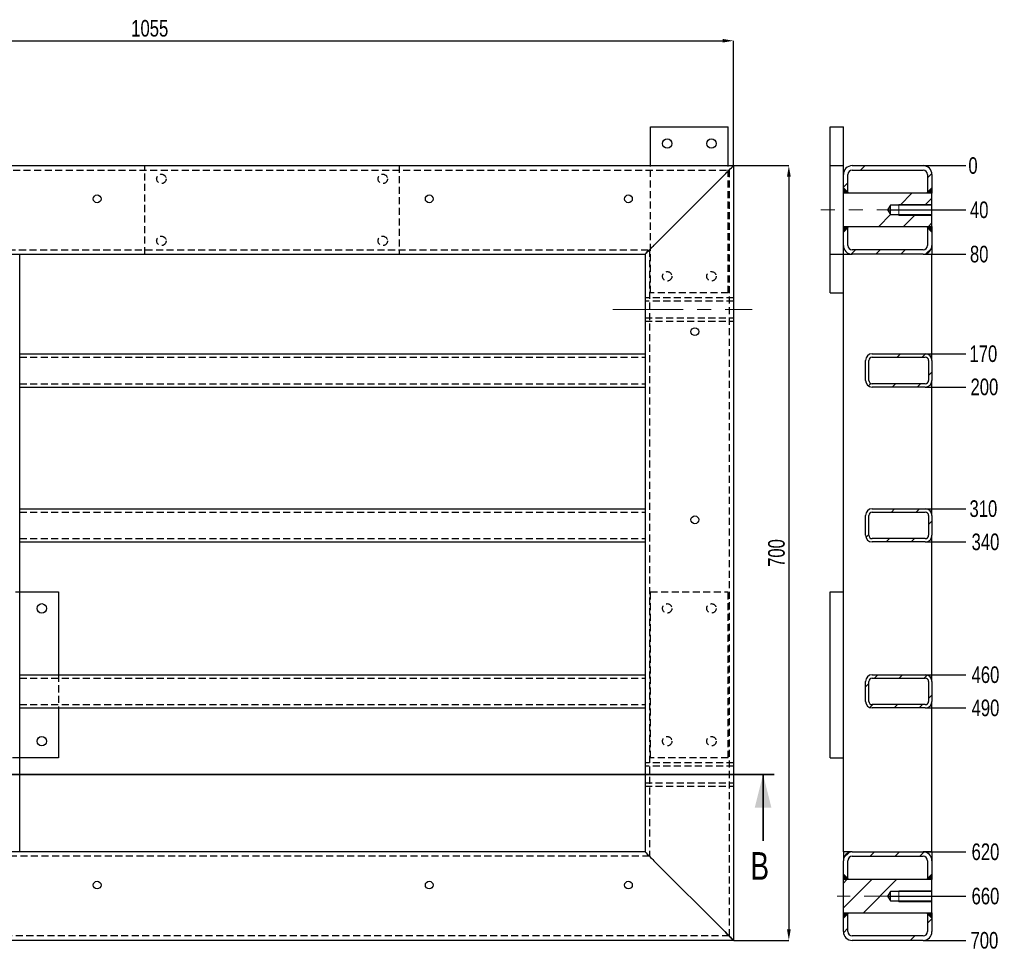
# Model space of a CAD drawing. Header units: millimetres. Extents: x 5 to 589, y 5 to 415.
# Tile 4 of 8: x 149 to 327, y 146 to 314. Entities that reach past the tile are written whole.
import ezdxf

# ---------------------------------------------------------------- set-up
doc = ezdxf.new("R2010")
doc.units = ezdxf.units.MM
doc.header["$PDSIZE"] = -1
doc.linetypes.add('CENTERX2', pattern=[20.32, 12.7, -2.54, 2.54, -2.54])
doc.linetypes.add('HIDDEN', pattern=[1.905, 1.27, -0.635])
for name, color, linetype in [('COTES', 1, 'Continuous'), ('TRAIT-FINS', 9, 'Continuous'), ('TRAIT-MIXTES', 3, 'CENTERX2'), ('TRAIT-TIRET', 2, 'HIDDEN')]:
    doc.layers.add(name, color=color, linetype=linetype)
doc.layers.add('TRAIT-FORT', color=4, linetype='Continuous', lineweight=25)
doc.styles.add('SLDTEXTSTYLE0', font='TXT', dxfattribs={"width": 0.75})
doc.dimstyles.new('SLDDIMSTYLE0', dxfattribs={"dimtxt": 3, "dimasz": 2, "dimexe": 0, "dimexo": 0.0625, "dimgap": 0.75, "dimtad": 1, "dimdec": 0, "dimlfac": 5, "dimrnd": 1e-09, "dimzin": 12, "dimdsep": 46, "dimtxsty": 'SLDTEXTSTYLE0', "dimsah": 1, "dimcen": 0.09, "dimadec": 0, "dimazin": 3, "dimtfac": 1, "dimtdec": 0, "dimtofl": 0, "dimtmove": 0, "dimatfit": 3, "dimfxl": 1, "dimfrac": 2, "dimtolj": 1, "dimtzin": 12, "dimarcsym": 0})
doc.dimstyles.new('SLDDIMSTYLE2', dxfattribs={"dimtxt": 3, "dimasz": 0.333333, "dimexe": 0, "dimexo": 0.0625, "dimgap": 0.75, "dimtad": 0, "dimtih": 1, "dimtoh": 1, "dimdec": 0, "dimlfac": 5, "dimrnd": 1e-09, "dimdsep": 46, "dimtxsty": 'SLDTEXTSTYLE0', "dimblk1": 'ORIGIN', "dimblk2": 'ORIGIN', "dimsah": 1, "dimcen": 0.09, "dimadec": 0, "dimazin": 2, "dimtfac": 1, "dimtdec": 0, "dimtofl": 0, "dimtmove": 0, "dimatfit": 3, "dimldrblk": 'ORIGIN', "dimfxl": 1, "dimfrac": 2, "dimtolj": 1, "dimtzin": 12, "dimarcsym": 0})
doc.dimstyles.new('SLDDIMSTYLE3', dxfattribs={"dimtxt": 3, "dimasz": 2, "dimexe": 0, "dimexo": 0.0625, "dimgap": 0.75, "dimtad": 0, "dimtih": 1, "dimtoh": 1, "dimdec": 0, "dimlfac": 5, "dimrnd": 1e-09, "dimzin": 12, "dimdsep": 46, "dimtxsty": 'SLDTEXTSTYLE0', "dimsah": 1, "dimcen": 0.09, "dimadec": 0, "dimazin": 3, "dimtfac": 1, "dimtdec": 0, "dimtofl": 0, "dimtmove": 0, "dimatfit": 3, "dimfxl": 1, "dimfrac": 2, "dimtolj": 1, "dimtzin": 12, "dimarcsym": 0})
pattern_1 = [(45, (0, 0), (-13.4704, 13.4704), []), (45, (4.49, 2e-323), (-13.4704, 13.4704), []), (45, (8.98, 4e-323), (-13.4704, 13.4704), []), (45, (13.47, 6e-323), (-13.4704, 13.4704), [])]

# ---------------------------------------------------------------- blocks, each defined once
blk = doc.blocks.new('_D_1')
at = {"layer": 'COTES', "color": 0, "lineweight": -2, "transparency": 16777216}
for p, q in [((66.67, 288.01), (66.67, 310.52)), ((68.67, 310.52), (275.67, 310.52)), ((277.67, 288.01), (277.67, 310.52))]:
    blk.add_line(p, q, dxfattribs=at)
at = {"layer": 'COTES', "color": 0, "transparency": 16777216}
for points in [[(68.67, 310.85), (68.67, 310.19), (66.67, 310.52)], [(275.67, 310.85), (275.67, 310.19), (277.67, 310.52)]]:
    blk.add_solid(points, dxfattribs=at)
at = {"layer": 'Defpoints', "color": 0, "transparency": 16777216}
for p in [(277.67, 310.52), (66.67, 287.95), (277.67, 287.95)]:
    blk.add_point(p, dxfattribs=at)
at = {"layer": 'COTES', "color": 0, "transparency": 16777216, "insert": (172.17, 314.27), "char_height": 3, "attachment_point": 2, "style": 'SLDTEXTSTYLE0'}
blk.add_mtext('\\A1;1055', dxfattribs=at)
blk = doc.blocks.new('_D_5')
at = {"layer": 'COTES', "color": 0, "lineweight": -2, "transparency": 16777216}
for p, q in [((277.73, 287.95), (287.65, 287.95)), ((287.65, 285.95), (287.65, 149.95)), ((277.73, 147.95), (287.65, 147.95))]:
    blk.add_line(p, q, dxfattribs=at)
at = {"layer": 'COTES', "color": 0, "transparency": 16777216}
for points in [[(287.32, 285.95), (287.99, 285.95), (287.65, 287.95)], [(287.32, 149.95), (287.99, 149.95), (287.65, 147.95)]]:
    blk.add_solid(points, dxfattribs=at)
at = {"layer": 'Defpoints', "color": 0, "transparency": 16777216}
for p in [(277.67, 287.95), (277.67, 147.95), (287.65, 147.95)]:
    blk.add_point(p, dxfattribs=at)
at = {"layer": 'COTES', "color": 0, "transparency": 16777216, "insert": (283.9, 217.95), "char_height": 3, "attachment_point": 2, "rotation": 90, "style": 'SLDTEXTSTYLE0'}
blk.add_mtext('\\A1;700', dxfattribs=at)
blk = doc.blocks.new('_D_42')
at = {"layer": 'COTES', "color": 0, "lineweight": -2, "transparency": 16777216}
blk.add_line((311.97, 287.95), (319.61, 287.95), dxfattribs=at)
at = {"layer": 'Defpoints', "color": 0, "transparency": 16777216}
for p in [(311.91, 287.95), (311.91, 287.95), (319.61, 287.95)]:
    blk.add_point(p, dxfattribs=at)
at = {"layer": 'COTES', "color": 0, "transparency": 16777216, "insert": (320.93, 287.95), "char_height": 3, "attachment_point": 5, "style": 'SLDTEXTSTYLE0'}
blk.add_mtext('\\A1;0', dxfattribs=at)
blk = doc.blocks.new('_Origin')
at = {"color": 0, "linetype": 'ByBlock', "lineweight": -2}
blk.add_line((0, 0), (-1, 0), dxfattribs=at)
blk.add_circle((0, 0), 0.5, dxfattribs=at)
blk = doc.blocks.new('_D_43')
at = {"layer": 'COTES', "color": 0, "lineweight": -2, "transparency": 16777216}
blk.add_line((305.56, 279.95), (319.61, 279.95), dxfattribs=at)
at = {"layer": 'Defpoints', "color": 0, "transparency": 16777216}
for p in [(311.91, 287.95), (305.5, 279.95), (319.61, 279.95)]:
    blk.add_point(p, dxfattribs=at)
at = {"layer": 'COTES', "color": 0, "transparency": 16777216, "insert": (322.05, 279.95), "char_height": 3, "attachment_point": 5, "style": 'SLDTEXTSTYLE0'}
blk.add_mtext('\\A1;40', dxfattribs=at)
blk = doc.blocks.new('_D_44')
at = {"layer": 'COTES', "color": 0, "lineweight": -2, "transparency": 16777216}
blk.add_line((311.97, 271.95), (319.61, 271.95), dxfattribs=at)
at = {"layer": 'Defpoints', "color": 0, "transparency": 16777216}
for p in [(311.91, 287.95), (311.91, 271.95), (319.61, 271.95)]:
    blk.add_point(p, dxfattribs=at)
at = {"layer": 'COTES', "color": 0, "transparency": 16777216, "insert": (322.05, 271.95), "char_height": 3, "attachment_point": 5, "style": 'SLDTEXTSTYLE0'}
blk.add_mtext('\\A1;80', dxfattribs=at)
blk = doc.blocks.new('_D_45')
at = {"layer": 'COTES', "color": 0, "lineweight": -2, "transparency": 16777216}
blk.add_line((312.37, 253.95), (319.61, 253.95), dxfattribs=at)
at = {"layer": 'Defpoints', "color": 0, "transparency": 16777216}
for p in [(311.91, 287.95), (312.31, 253.95), (319.61, 253.95)]:
    blk.add_point(p, dxfattribs=at)
at = {"layer": 'COTES', "color": 0, "transparency": 16777216, "insert": (322.8, 253.95), "char_height": 3, "attachment_point": 5, "style": 'SLDTEXTSTYLE0'}
blk.add_mtext('\\A1;170', dxfattribs=at)
blk = doc.blocks.new('_D_46')
at = {"layer": 'COTES', "color": 0, "lineweight": -2, "transparency": 16777216}
blk.add_line((312.37, 247.95), (319.61, 247.95), dxfattribs=at)
at = {"layer": 'Defpoints', "color": 0, "transparency": 16777216}
for p in [(311.91, 287.95), (312.31, 247.95), (319.61, 247.95)]:
    blk.add_point(p, dxfattribs=at)
at = {"layer": 'COTES', "color": 0, "transparency": 16777216, "insert": (322.99, 247.95), "char_height": 3, "attachment_point": 5, "style": 'SLDTEXTSTYLE0'}
blk.add_mtext('\\A1;200', dxfattribs=at)
blk = doc.blocks.new('_D_47')
at = {"layer": 'COTES', "color": 0, "lineweight": -2, "transparency": 16777216}
blk.add_line((312.37, 225.95), (319.61, 225.95), dxfattribs=at)
at = {"layer": 'Defpoints', "color": 0, "transparency": 16777216}
for p in [(311.91, 287.95), (312.31, 225.95), (319.61, 225.95)]:
    blk.add_point(p, dxfattribs=at)
at = {"layer": 'COTES', "color": 0, "transparency": 16777216, "insert": (322.8, 225.95), "char_height": 3, "attachment_point": 5, "style": 'SLDTEXTSTYLE0'}
blk.add_mtext('\\A1;310', dxfattribs=at)
blk = doc.blocks.new('_D_48')
at = {"layer": 'COTES', "color": 0, "lineweight": -2, "transparency": 16777216}
blk.add_line((312.37, 219.95), (319.61, 219.95), dxfattribs=at)
at = {"layer": 'Defpoints', "color": 0, "transparency": 16777216}
for p in [(311.91, 287.95), (312.31, 219.95), (319.61, 219.95)]:
    blk.add_point(p, dxfattribs=at)
at = {"layer": 'COTES', "color": 0, "transparency": 16777216, "insert": (323.18, 219.95), "char_height": 3, "attachment_point": 5, "style": 'SLDTEXTSTYLE0'}
blk.add_mtext('\\A1;340', dxfattribs=at)
blk = doc.blocks.new('_D_49')
at = {"layer": 'COTES', "color": 0, "lineweight": -2, "transparency": 16777216}
blk.add_line((312.37, 195.95), (319.61, 195.95), dxfattribs=at)
at = {"layer": 'Defpoints', "color": 0, "transparency": 16777216}
for p in [(311.91, 287.95), (312.31, 195.95), (319.61, 195.95)]:
    blk.add_point(p, dxfattribs=at)
at = {"layer": 'COTES', "color": 0, "transparency": 16777216, "insert": (323.18, 195.95), "char_height": 3, "attachment_point": 5, "style": 'SLDTEXTSTYLE0'}
blk.add_mtext('\\A1;460', dxfattribs=at)
blk = doc.blocks.new('_D_50')
at = {"layer": 'COTES', "color": 0, "lineweight": -2, "transparency": 16777216}
blk.add_line((312.37, 189.95), (319.61, 189.95), dxfattribs=at)
at = {"layer": 'Defpoints', "color": 0, "transparency": 16777216}
for p in [(311.91, 287.95), (312.31, 189.95), (319.61, 189.95)]:
    blk.add_point(p, dxfattribs=at)
at = {"layer": 'COTES', "color": 0, "transparency": 16777216, "insert": (323.18, 189.95), "char_height": 3, "attachment_point": 5, "style": 'SLDTEXTSTYLE0'}
blk.add_mtext('\\A1;490', dxfattribs=at)
blk = doc.blocks.new('_D_51')
at = {"layer": 'COTES', "color": 0, "lineweight": -2, "transparency": 16777216}
blk.add_line((311.97, 163.95), (319.61, 163.95), dxfattribs=at)
at = {"layer": 'Defpoints', "color": 0, "transparency": 16777216}
for p in [(311.91, 287.95), (311.91, 163.95), (319.61, 163.95)]:
    blk.add_point(p, dxfattribs=at)
at = {"layer": 'COTES', "color": 0, "transparency": 16777216, "insert": (323.18, 163.95), "char_height": 3, "attachment_point": 5, "style": 'SLDTEXTSTYLE0'}
blk.add_mtext('\\A1;620', dxfattribs=at)
blk = doc.blocks.new('_D_52')
at = {"layer": 'COTES', "color": 0, "lineweight": -2, "transparency": 16777216}
blk.add_line((305.56, 155.95), (319.61, 155.95), dxfattribs=at)
at = {"layer": 'Defpoints', "color": 0, "transparency": 16777216}
for p in [(311.91, 287.95), (305.5, 155.95), (319.61, 155.95)]:
    blk.add_point(p, dxfattribs=at)
at = {"layer": 'COTES', "color": 0, "transparency": 16777216, "insert": (323.18, 155.95), "char_height": 3, "attachment_point": 5, "style": 'SLDTEXTSTYLE0'}
blk.add_mtext('\\A1;660', dxfattribs=at)
blk = doc.blocks.new('_D_53')
at = {"layer": 'COTES', "color": 0, "lineweight": -2, "transparency": 16777216}
blk.add_line((311.97, 147.95), (319.61, 147.95), dxfattribs=at)
at = {"layer": 'Defpoints', "color": 0, "transparency": 16777216}
for p in [(311.91, 287.95), (311.91, 147.95), (319.61, 147.95)]:
    blk.add_point(p, dxfattribs=at)
at = {"layer": 'COTES', "color": 0, "transparency": 16777216, "insert": (322.99, 147.95), "char_height": 3, "attachment_point": 5, "style": 'SLDTEXTSTYLE0'}
blk.add_mtext('\\A1;700', dxfattribs=at)

msp = doc.modelspace()

# ---------------------------------------------------------------- hatches: boundary and pattern name
at = {"layer": 'TRAIT-FINS'}
h = msp.add_hatch(dxfattribs=at)
h.set_pattern_fill('DIN 201 ACIER ET FONTE', color=256, style=0, pattern_type=2)
h.set_pattern_definition(pattern_1)
edge = h.paths.add_edge_path(flags=0)
edge.add_line((299.11, 287.15), (311.91, 287.15))
edge.add_arc((311.91, 286.35), 0.8, 0, 90, ccw=False)
edge.add_line((312.71, 286.35), (312.71, 282.95))
edge.add_line((312.71, 282.95), (313.51, 282.95))
edge.add_line((313.51, 282.95), (313.51, 286.35))
edge.add_arc((311.91, 286.35), 1.6, 0, 90)
edge.add_line((311.91, 287.95), (299.11, 287.95))
edge.add_arc((299.11, 286.35), 1.6, 90, 180)
edge.add_line((297.51, 286.35), (297.51, 282.95))
edge.add_line((297.51, 282.95), (298.31, 282.95))
edge.add_line((298.31, 282.95), (298.31, 286.35))
edge.add_arc((299.11, 286.35), 0.8, 90, 180, ccw=False)
h = msp.add_hatch(dxfattribs=at)
h.set_pattern_fill('DIN 201 ACIER ET FONTE', color=256, style=0, pattern_type=2)
h.set_pattern_definition(pattern_1)
h.paths.add_polyline_path([(313.51, 280.8), (313.51, 282.95), (297.51, 282.95), (297.51, 276.95), (313.51, 276.95), (313.51, 279.1), (306.01, 279.1), (305.5, 279.95), (306.01, 280.8)], flags=0)
h = msp.add_hatch(dxfattribs=at)
h.set_pattern_fill('DIN 201 ACIER ET FONTE', color=256, style=0, pattern_type=2)
h.set_pattern_definition(pattern_1)
edge = h.paths.add_edge_path(flags=0)
edge.add_arc((299.11, 273.55), 1.6, 180, 270)
edge.add_line((299.11, 271.95), (311.91, 271.95))
edge.add_arc((311.91, 273.55), 1.6, 270, 360)
edge.add_line((313.51, 273.55), (313.51, 276.95))
edge.add_line((313.51, 276.95), (312.71, 276.95))
edge.add_line((312.71, 276.95), (312.71, 273.55))
edge.add_arc((311.91, 273.55), 0.8, 270, 360, ccw=False)
edge.add_line((311.91, 272.75), (299.11, 272.75))
edge.add_arc((299.11, 273.55), 0.8, 180, 270, ccw=False)
edge.add_line((298.31, 273.55), (298.31, 276.95))
edge.add_line((298.31, 276.95), (297.51, 276.95))
edge.add_line((297.51, 276.95), (297.51, 273.55))
h = msp.add_hatch(dxfattribs=at)
h.set_pattern_fill('DIN 201 ACIER ET FONTE', color=256, style=0, pattern_type=2)
h.set_pattern_definition(pattern_1)
edge = h.paths.add_edge_path(flags=0)
edge.add_arc((312.31, 249.15), 1.2, 270, 360)
edge.add_line((313.51, 249.15), (313.51, 252.75))
edge.add_arc((312.31, 252.75), 1.2, 0, 90)
edge.add_line((312.31, 253.95), (302.71, 253.95))
edge.add_arc((302.71, 252.75), 1.2, 90, 180)
edge.add_line((301.51, 252.75), (301.51, 249.15))
edge.add_arc((302.71, 249.15), 1.2, 180, 270)
edge.add_line((302.71, 247.95), (312.31, 247.95))
edge = h.paths.add_edge_path(flags=0)
edge.add_line((312.91, 252.75), (312.91, 249.15))
edge.add_arc((312.31, 249.15), 0.6, 270, 360, ccw=False)
edge.add_line((312.31, 248.55), (302.71, 248.55))
edge.add_arc((302.71, 249.15), 0.6, 180, 270, ccw=False)
edge.add_line((302.11, 249.15), (302.11, 252.75))
edge.add_arc((302.71, 252.75), 0.6, 90, 180, ccw=False)
edge.add_line((302.71, 253.35), (312.31, 253.35))
edge.add_arc((312.31, 252.75), 0.6, 0, 90, ccw=False)
h = msp.add_hatch(dxfattribs=at)
h.set_pattern_fill('DIN 201 ACIER ET FONTE', color=256, style=0, pattern_type=2)
h.set_pattern_definition(pattern_1)
edge = h.paths.add_edge_path(flags=0)
edge.add_arc((312.31, 221.15), 1.2, 270, 360)
edge.add_line((313.51, 221.15), (313.51, 224.75))
edge.add_arc((312.31, 224.75), 1.2, 0, 90)
edge.add_line((312.31, 225.95), (302.71, 225.95))
edge.add_arc((302.71, 224.75), 1.2, 90, 180)
edge.add_line((301.51, 224.75), (301.51, 221.15))
edge.add_arc((302.71, 221.15), 1.2, 180, 270)
edge.add_line((302.71, 219.95), (312.31, 219.95))
edge = h.paths.add_edge_path(flags=0)
edge.add_line((312.91, 224.75), (312.91, 221.15))
edge.add_arc((312.31, 221.15), 0.6, 270, 360, ccw=False)
edge.add_line((312.31, 220.55), (302.71, 220.55))
edge.add_arc((302.71, 221.15), 0.6, 180, 270, ccw=False)
edge.add_line((302.11, 221.15), (302.11, 224.75))
edge.add_arc((302.71, 224.75), 0.6, 90, 180, ccw=False)
edge.add_line((302.71, 225.35), (312.31, 225.35))
edge.add_arc((312.31, 224.75), 0.6, 0, 90, ccw=False)
h = msp.add_hatch(dxfattribs=at)
h.set_pattern_fill('DIN 201 ACIER ET FONTE', color=256, style=0, pattern_type=2)
h.set_pattern_definition(pattern_1)
edge = h.paths.add_edge_path(flags=0)
edge.add_arc((312.31, 191.15), 1.2, 270, 360)
edge.add_line((313.51, 191.15), (313.51, 194.75))
edge.add_arc((312.31, 194.75), 1.2, 0, 90)
edge.add_line((312.31, 195.95), (302.71, 195.95))
edge.add_arc((302.71, 194.75), 1.2, 90, 180)
edge.add_line((301.51, 194.75), (301.51, 191.15))
edge.add_arc((302.71, 191.15), 1.2, 180, 270)
edge.add_line((302.71, 189.95), (312.31, 189.95))
edge = h.paths.add_edge_path(flags=0)
edge.add_line((312.91, 194.75), (312.91, 191.15))
edge.add_arc((312.31, 191.15), 0.6, 270, 360, ccw=False)
edge.add_line((312.31, 190.55), (302.71, 190.55))
edge.add_arc((302.71, 191.15), 0.6, 180, 270, ccw=False)
edge.add_line((302.11, 191.15), (302.11, 194.75))
edge.add_arc((302.71, 194.75), 0.6, 90, 180, ccw=False)
edge.add_line((302.71, 195.35), (312.31, 195.35))
edge.add_arc((312.31, 194.75), 0.6, 0, 90, ccw=False)
h = msp.add_hatch(dxfattribs=at)
h.set_pattern_fill('DIN 201 ACIER ET FONTE', color=256, style=0, pattern_type=2)
h.set_pattern_definition(pattern_1)
edge = h.paths.add_edge_path(flags=0)
edge.add_arc((299.11, 162.35), 1.6, 90, 180)
edge.add_line((297.51, 162.35), (297.51, 158.95))
edge.add_line((297.51, 158.95), (298.31, 158.95))
edge.add_line((298.31, 158.95), (298.31, 162.35))
edge.add_arc((299.11, 162.35), 0.8, 90, 180, ccw=False)
edge.add_line((299.11, 163.15), (311.91, 163.15))
edge.add_arc((311.91, 162.35), 0.8, 0, 90, ccw=False)
edge.add_line((312.71, 162.35), (312.71, 158.95))
edge.add_line((312.71, 158.95), (313.51, 158.95))
edge.add_line((313.51, 158.95), (313.51, 162.35))
edge.add_arc((311.91, 162.35), 1.6, 0, 90)
edge.add_line((311.91, 163.95), (299.11, 163.95))
h = msp.add_hatch(dxfattribs=at)
h.set_pattern_fill('DIN 201 ACIER ET FONTE', color=256, style=0, pattern_type=2)
h.set_pattern_definition(pattern_1)
h.paths.add_polyline_path([(313.51, 156.8), (313.51, 158.95), (297.51, 158.95), (297.51, 152.95), (313.51, 152.95), (313.51, 155.1), (306.01, 155.1), (305.5, 155.95), (306.01, 156.8)], flags=0)
h = msp.add_hatch(dxfattribs=at)
h.set_pattern_fill('DIN 201 ACIER ET FONTE', color=256, style=0, pattern_type=2)
h.set_pattern_definition(pattern_1)
edge = h.paths.add_edge_path(flags=0)
edge.add_line((312.71, 152.95), (312.71, 149.55))
edge.add_arc((311.91, 149.55), 0.8, 270, 360, ccw=False)
edge.add_line((311.91, 148.75), (299.11, 148.75))
edge.add_arc((299.11, 149.55), 0.8, 180, 270, ccw=False)
edge.add_line((298.31, 149.55), (298.31, 152.95))
edge.add_line((298.31, 152.95), (297.51, 152.95))
edge.add_line((297.51, 152.95), (297.51, 149.55))
edge.add_arc((299.11, 149.55), 1.6, 180, 270)
edge.add_line((299.11, 147.95), (311.91, 147.95))
edge.add_arc((311.91, 149.55), 1.6, 270, 360)
edge.add_line((313.51, 149.55), (313.51, 152.95))
edge.add_line((313.51, 152.95), (312.71, 152.95))

# ---------------------------------------------------------------- linework, layer by layer
at = {"lineweight": 35}
for p, q in [((285, 177.95), (54.16, 177.95)), ((283, 165.95), (283, 177.95))]:
    msp.add_line(p, q, dxfattribs=at)
msp.add_solid([(283, 177.95), (281.5, 171.95), (284.5, 171.95)], dxfattribs=at)
at = {"layer": 'TRAIT-FINS', "lineweight": 18}
for p, q in [((298.51, 282.95), (297.51, 283.95)), ((312.51, 282.95), (313.51, 283.95)), ((313.51, 280.95), (307.51, 280.95)), ((307.51, 280.95), (307.51, 278.95)), ((313.51, 280.95), (307.51, 280.95)), ((307.51, 280.95), (307.51, 278.95)), ((313.51, 280.95), (313.51, 278.95)), ((313.51, 278.95), (307.51, 278.95)), ((313.51, 278.95), (307.51, 278.95)), ((297.51, 275.95), (298.51, 276.95)), ((312.51, 276.95), (313.51, 275.95)), ((298.51, 158.95), (297.51, 159.95)), ((312.51, 158.95), (313.51, 159.95)), ((313.51, 156.93), (307.51, 156.93)), ((307.51, 156.93), (307.51, 154.93)), ((313.51, 156.93), (313.51, 154.93)), ((313.51, 154.93), (307.51, 154.93)), ((298.51, 152.95), (297.51, 151.95)), ((312.51, 152.95), (313.51, 151.95))]:
    msp.add_line(p, q, dxfattribs=at)
for points in [[(298.51, 282.95), (297.51, 282.95), (297.51, 283.95)], [(312.51, 282.95), (313.51, 282.95), (313.51, 283.95)], [(297.51, 275.95), (297.51, 276.95), (298.51, 276.95)], [(312.51, 276.95), (313.51, 276.95), (313.51, 275.95)], [(298.51, 158.95), (297.51, 158.95), (297.51, 159.95)], [(312.51, 158.95), (313.51, 158.95), (313.51, 159.95)], [(298.51, 152.95), (297.51, 152.95), (297.51, 151.95)], [(312.51, 152.95), (313.51, 152.95), (313.51, 151.95)]]:
    msp.add_solid(points, dxfattribs=at)
at = {"layer": 'TRAIT-FORT', "lineweight": 25}
for p, q in [((262.67, 287.95), (262.67, 294.95)), ((262.67, 294.95), (276.67, 294.95)), ((276.67, 287.95), (276.67, 294.95)), ((295.11, 287.95), (295.11, 294.95)), ((295.11, 294.95), (297.51, 294.95)), ((297.51, 287.95), (297.51, 294.95)), ((66.67, 287.95), (277.67, 287.95)), ((277.67, 287.95), (277.67, 147.95)), ((295.11, 271.95), (295.11, 287.95)), ((295.11, 287.95), (297.51, 287.95)), ((297.51, 286.35), (297.51, 287.95)), ((299.11, 287.95), (311.91, 287.95)), ((299.11, 287.15), (311.91, 287.15)), ((276.07, 286.35), (263.27, 273.55)), ((297.51, 282.95), (297.51, 286.35)), ((298.31, 282.95), (298.31, 286.35)), ((312.71, 286.35), (312.71, 282.95)), ((313.51, 286.35), (313.51, 282.95)), ((298.31, 282.95), (297.51, 282.95)), ((313.51, 282.95), (297.51, 282.95)), ((297.51, 276.95), (297.51, 282.95)), ((313.51, 282.95), (312.71, 282.95)), ((313.51, 280.8), (313.51, 282.95)), ((306.01, 280.8), (305.5, 279.95)), ((305.5, 279.95), (306.01, 279.1)), ((306.01, 279.1), (306.01, 280.8)), ((313.51, 280.8), (306.01, 280.8)), ((313.51, 279.1), (313.51, 280.8)), ((306.01, 279.1), (313.51, 279.1)), ((313.51, 276.95), (313.51, 279.1)), ((297.51, 276.95), (298.31, 276.95)), ((297.51, 273.55), (297.51, 276.95)), ((297.51, 276.95), (313.51, 276.95)), ((298.31, 273.55), (298.31, 276.95)), ((312.71, 276.95), (313.51, 276.95)), ((312.71, 276.95), (312.71, 273.55)), ((313.51, 276.95), (313.51, 273.55)), ((297.51, 271.95), (297.51, 273.55)), ((311.91, 272.75), (299.11, 272.75)), ((313.51, 273.55), (313.51, 271.95)), ((147.07, 271.95), (148.67, 271.95)), ((148.67, 253.95), (148.67, 271.95)), ((148.67, 271.95), (261.67, 271.95)), ((261.67, 271.95), (261.67, 253.95)), ((295.11, 264.95), (295.11, 271.95)), ((295.11, 271.95), (297.51, 271.95)), ((297.51, 210.95), (297.51, 271.95)), ((297.51, 271.95), (299.11, 271.95)), ((311.91, 271.95), (299.11, 271.95)), ((311.91, 271.95), (313.51, 271.95)), ((313.51, 252.75), (313.51, 271.95)), ((295.11, 264.95), (297.51, 264.95)), ((148.67, 253.95), (261.67, 253.95)), ((148.67, 252.75), (148.67, 253.95)), ((148.67, 249.15), (148.67, 252.75)), ((261.67, 253.95), (261.67, 252.75)), ((261.67, 252.75), (261.67, 249.15)), ((301.51, 249.15), (301.51, 252.75)), ((302.11, 249.15), (302.11, 252.75)), ((302.71, 253.95), (312.31, 253.95)), ((302.71, 253.35), (312.31, 253.35)), ((312.91, 252.75), (312.91, 249.15)), ((313.51, 252.75), (313.51, 249.15)), ((148.67, 247.95), (148.67, 249.15)), ((261.67, 249.15), (261.67, 247.95)), ((313.51, 224.75), (313.51, 249.15)), ((148.67, 225.95), (148.67, 247.95)), ((148.67, 247.95), (261.67, 247.95)), ((261.67, 247.95), (261.67, 225.95)), ((312.31, 248.55), (302.71, 248.55)), ((312.31, 247.95), (302.71, 247.95)), ((148.67, 225.95), (261.67, 225.95)), ((148.67, 224.75), (148.67, 225.95)), ((261.67, 225.95), (261.67, 224.75)), ((302.71, 225.95), (312.31, 225.95)), ((148.67, 221.15), (148.67, 224.75)), ((261.67, 224.75), (261.67, 221.15)), ((301.51, 221.15), (301.51, 224.75)), ((302.11, 221.15), (302.11, 224.75)), ((302.71, 225.35), (312.31, 225.35)), ((312.91, 224.75), (312.91, 221.15)), ((313.51, 224.75), (313.51, 221.15)), ((148.67, 219.95), (148.67, 221.15)), ((261.67, 221.15), (261.67, 219.95)), ((313.51, 194.75), (313.51, 221.15)), ((148.67, 195.95), (148.67, 219.95)), ((148.67, 219.95), (261.67, 219.95)), ((261.67, 219.95), (261.67, 195.95)), ((312.31, 220.55), (302.71, 220.55)), ((312.31, 219.95), (302.71, 219.95)), ((148.67, 210.95), (155.67, 210.95)), ((155.67, 210.95), (155.67, 195.95)), ((295.11, 180.95), (295.11, 210.95)), ((295.11, 210.95), (297.51, 210.95)), ((297.51, 180.95), (297.51, 210.95)), ((148.67, 195.95), (261.67, 195.95)), ((148.67, 194.75), (148.67, 195.95)), ((261.67, 195.95), (261.67, 194.75)), ((302.71, 195.95), (312.31, 195.95)), ((148.67, 191.15), (148.67, 194.75)), ((261.67, 194.75), (261.67, 191.15)), ((301.51, 191.15), (301.51, 194.75)), ((302.11, 191.15), (302.11, 194.75)), ((302.71, 195.35), (312.31, 195.35)), ((312.91, 194.75), (312.91, 191.15)), ((313.51, 194.75), (313.51, 191.15)), ((148.67, 189.95), (148.67, 191.15)), ((261.67, 191.15), (261.67, 189.95)), ((312.31, 190.55), (302.71, 190.55)), ((313.51, 163.95), (313.51, 191.15)), ((148.67, 163.95), (148.67, 189.95)), ((148.67, 189.95), (261.67, 189.95)), ((155.67, 189.95), (155.67, 180.95)), ((261.67, 189.95), (261.67, 163.95)), ((312.31, 189.95), (302.71, 189.95)), ((155.67, 180.95), (148.67, 180.95)), ((295.11, 180.95), (297.51, 180.95)), ((297.51, 163.95), (297.51, 180.95)), ((148.67, 163.95), (147.07, 163.95)), ((261.67, 163.95), (148.67, 163.95)), ((299.11, 163.95), (297.51, 163.95)), ((297.51, 163.95), (297.51, 162.35)), ((299.11, 163.95), (311.91, 163.95)), ((313.51, 163.95), (311.91, 163.95)), ((313.51, 163.95), (313.51, 162.35)), ((263.27, 162.35), (276.07, 149.55)), ((297.51, 158.95), (297.51, 162.35)), ((298.31, 158.95), (298.31, 162.35)), ((299.11, 163.15), (311.91, 163.15)), ((312.71, 162.35), (312.71, 158.95)), ((313.51, 162.35), (313.51, 158.95)), ((298.31, 158.95), (297.51, 158.95)), ((313.51, 158.95), (297.51, 158.95)), ((297.51, 152.95), (297.51, 158.95)), ((313.51, 158.95), (312.71, 158.95)), ((313.51, 156.8), (313.51, 158.95)), ((306.01, 156.8), (305.5, 155.95)), ((306.01, 155.1), (306.01, 156.8)), ((313.51, 156.8), (306.01, 156.8)), ((313.51, 155.1), (313.51, 156.8)), ((305.5, 155.95), (306.01, 155.1)), ((306.01, 155.1), (313.51, 155.1)), ((313.51, 152.95), (313.51, 155.1)), ((297.51, 152.95), (298.31, 152.95)), ((297.51, 149.55), (297.51, 152.95)), ((297.51, 152.95), (313.51, 152.95)), ((298.31, 149.55), (298.31, 152.95)), ((312.71, 152.95), (313.51, 152.95)), ((312.71, 152.95), (312.71, 149.55)), ((313.51, 152.95), (313.51, 149.55)), ((277.67, 147.95), (82.67, 147.95)), ((311.91, 148.75), (299.11, 148.75)), ((311.91, 147.95), (299.11, 147.95))]:
    msp.add_line(p, q, dxfattribs=at)
at = {"layer": 'TRAIT-FORT', "lineweight": 25, "flags": 128}
msp.add_lwpolyline([(276.07, 149.55), (276.35, 149.27), (276.62, 149), (276.87, 148.75), (277.1, 148.52), (277.3, 148.32), (277.46, 148.16), (277.58, 148.05), (277.65, 147.97), (277.67, 147.95)], dxfattribs=at)
at = {"layer": 'TRAIT-FORT', "lineweight": 25}
for centre, radius in [((265.67, 291.95), 0.85), ((273.67, 291.95), 0.85), ((162.67, 281.95), 0.7), ((222.67, 281.95), 0.7), ((258.67, 281.95), 0.7), ((270.67, 257.95), 0.7), ((270.67, 223.95), 0.7), ((152.67, 207.95), 0.85), ((152.67, 183.95), 0.85), ((162.67, 157.95), 0.7), ((222.67, 157.95), 0.7), ((258.67, 157.95), 0.7)]:
    msp.add_circle(centre, radius, dxfattribs=at)
for centre, radius, start, end in [((188.61, 375.54), 124.92, 314.4398, 315.4783), ((188.61, 375.54), 124.92, 314.4398, 315.4783), ((299.11, 286.35), 1.6, 90, 180), ((299.11, 286.35), 0.8, 90, 180), ((311.91, 286.35), 1.6, 0, 90), ((311.91, 286.35), 0.8, 0, 90), ((-5.65, 540.74), 379.09, 314.8427, 315.1846), ((305.28, 229.97), 60.53, 133.943, 136.0844), ((299.11, 273.55), 1.6, 180, 270), ((299.11, 273.55), 0.8, 180, 270), ((311.91, 273.55), 0.8, 270, 0), ((311.91, 273.55), 1.6, 270, 360), ((302.71, 252.75), 1.2, 90, 180), ((302.71, 252.75), 0.6, 90, 180), ((312.31, 252.75), 1.2, 0, 90), ((312.31, 252.75), 0.6, 0, 90), ((302.71, 249.15), 1.2, 180, 270), ((302.71, 249.15), 0.6, 180, 270), ((312.31, 249.15), 1.2, 270, 0), ((312.31, 249.15), 0.6, 270, 0), ((302.71, 224.75), 1.2, 90, 180), ((312.31, 224.75), 1.2, 0, 90), ((302.71, 224.75), 0.6, 90, 180), ((312.31, 224.75), 0.6, 0, 90), ((302.71, 221.15), 1.2, 180, 270), ((302.71, 221.15), 0.6, 180, 270), ((312.31, 221.15), 1.2, 270, 0), ((312.31, 221.15), 0.6, 270, 0), ((302.71, 194.75), 1.2, 90, 180), ((312.31, 194.75), 1.2, 0, 90), ((302.71, 194.75), 0.6, 90, 180), ((312.31, 194.75), 0.6, 0, 90), ((302.71, 191.15), 1.2, 180, 270), ((302.71, 191.15), 0.6, 180, 270), ((312.31, 191.15), 1.2, 270, 0), ((312.31, 191.15), 0.6, 270, 0), ((401.67, 302.28), 196.81, 224.6571, 225.3156), ((401.67, 302.28), 196.81, 224.6571, 225.3156), ((299.11, 162.35), 1.6, 90, 180), ((311.91, 162.35), 1.6, 0, 90), ((299.11, 162.35), 0.8, 90, 180), ((311.91, 162.35), 0.8, 0, 90), ((330.99, 202.93), 76.58, 224.187, 225.8812), ((299.11, 149.55), 1.6, 180, 270), ((299.11, 149.55), 0.8, 180, 270), ((311.91, 149.55), 0.8, 270, 0), ((311.91, 149.55), 1.6, 270, 0)]:
    msp.add_arc(centre, radius, start, end, dxfattribs=at)
at = {"layer": 'TRAIT-MIXTES', "lineweight": 18}
for p, q in [((316.26, 279.95), (293.41, 279.95)), ((255.84, 261.95), (281.03, 261.95)), ((313.96, 155.95), (296.39, 155.95))]:
    msp.add_line(p, q, dxfattribs=at)
at = {"layer": 'TRAIT-TIRET'}
for p, q in [((67.47, 287.15), (276.87, 287.15)), ((171.27, 271.95), (171.27, 287.95)), ((217.27, 287.95), (217.27, 271.95)), ((262.67, 264.95), (262.67, 287.95)), ((276.67, 264.95), (276.67, 287.95)), ((276.87, 287.15), (276.87, 148.75)), ((81.87, 272.75), (262.47, 272.75)), ((262.47, 272.75), (262.47, 163.15)), ((277.67, 264.05), (261.67, 264.05)), ((262.47, 264.05), (261.67, 264.05)), ((277.67, 263.45), (261.67, 263.45)), ((276.67, 264.95), (262.67, 264.95)), ((277.67, 264.05), (276.87, 264.05)), ((261.67, 260.45), (277.67, 260.45)), ((261.67, 259.85), (277.67, 259.85)), ((261.67, 259.85), (262.47, 259.85)), ((276.87, 259.85), (277.67, 259.85)), ((148.67, 253.35), (261.67, 253.35)), ((148.67, 248.55), (261.67, 248.55)), ((148.67, 225.35), (261.67, 225.35)), ((148.67, 220.55), (261.67, 220.55)), ((132.67, 210.95), (148.67, 210.95)), ((262.67, 180.95), (262.67, 210.95)), ((262.67, 210.95), (276.67, 210.95)), ((276.67, 180.95), (276.67, 210.95)), ((155.67, 195.95), (155.67, 189.95)), ((148.67, 195.35), (261.67, 195.35)), ((148.67, 190.55), (261.67, 190.55)), ((148.67, 180.95), (132.67, 180.95)), ((277.67, 180.05), (261.67, 180.05)), ((262.47, 180.05), (261.67, 180.05)), ((276.67, 180.95), (262.67, 180.95)), ((277.67, 180.05), (276.87, 180.05)), ((277.67, 179.45), (261.67, 179.45)), ((261.67, 176.45), (277.67, 176.45)), ((261.67, 175.85), (277.67, 175.85)), ((261.67, 175.85), (262.47, 175.85)), ((276.87, 175.85), (277.67, 175.85)), ((262.47, 163.15), (82.67, 163.15)), ((276.87, 148.75), (82.67, 148.75))]:
    msp.add_line(p, q, dxfattribs=at)
for centre in [(174.27, 285.55), (214.27, 285.55), (174.27, 274.35), (214.27, 274.35), (265.67, 267.95), (273.67, 267.95), (265.67, 207.95), (273.67, 207.95), (265.67, 183.95), (273.67, 183.95)]:
    msp.add_circle(centre, 0.85, dxfattribs=at)

# ---------------------------------------------------------------- texts
at = {"insert": (280.73, 163.9), "char_height": 5, "attachment_point": 1, "style": 'SLDTEXTSTYLE0'}
msp.add_mtext('B', dxfattribs=at)

# ---------------------------------------------------------------- dimensions: what is measured, and where the dimension line sits
at = {"layer": 'COTES'}
dim = msp.add_linear_dim(base=(277.67, 310.52), p1=(66.67, 287.95), p2=(277.67, 287.95), dimstyle='SLDDIMSTYLE0', dxfattribs=at)
dim.commit()
dim.dimension.update_dxf_attribs({"geometry": '_D_1', "text_midpoint": (172.17, 310.52), "dimtype": 160})
for feature_location, offset, origin, dimstyle, picture, middle in [((311.90858283, 287.95004644), (7.7060844, 0), (311.90858283, 287.95004644), 'SLDDIMSTYLE2', '_D_42', (320.92716723, 287.95004644)), ((305.5, 279.95), (14.12, 0), (311.91, 287.95), 'SLDDIMSTYLE3', '_D_43', (322.05, 279.95)), ((305.5, 155.95), (14.12, 0), (311.91, 287.95), 'SLDDIMSTYLE3', '_D_52', (323.18, 155.95)), ((311.91, 271.95), (7.71, 0), (311.91, 287.95), 'SLDDIMSTYLE3', '_D_44', (322.05, 271.95)), ((312.31, 253.95), (7.31, 0), (311.91, 287.95), 'SLDDIMSTYLE3', '_D_45', (322.8, 253.95)), ((312.31, 247.95), (7.31, 0), (311.91, 287.95), 'SLDDIMSTYLE3', '_D_46', (322.99, 247.95)), ((312.31, 225.95), (7.31, 0), (311.91, 287.95), 'SLDDIMSTYLE3', '_D_47', (322.8, 225.95)), ((312.31, 219.95), (7.31, 0), (311.91, 287.95), 'SLDDIMSTYLE3', '_D_48', (323.18, 219.95)), ((312.31, 195.95), (7.31, 0), (311.91, 287.95), 'SLDDIMSTYLE3', '_D_49', (323.18, 195.95)), ((312.31, 189.95), (7.31, 0), (311.91, 287.95), 'SLDDIMSTYLE3', '_D_50', (323.18, 189.95)), ((311.91, 163.95), (7.71, 0), (311.91, 287.95), 'SLDDIMSTYLE3', '_D_51', (323.18, 163.95)), ((311.91, 147.95), (7.71, 0), (311.91, 287.95), 'SLDDIMSTYLE3', '_D_53', (322.99, 147.95))]:
    dim = msp.add_ordinate_dim(feature_location=feature_location, offset=offset, dtype=0, origin=origin, dimstyle=dimstyle, dxfattribs=at)
    dim.commit()
    dim.dimension.update_dxf_attribs({"geometry": picture, "text_midpoint": middle})
dim = msp.add_linear_dim(base=(287.65, 147.95), p1=(277.67, 287.95), p2=(277.67, 147.95), angle=90, dimstyle='SLDDIMSTYLE0', dxfattribs=at)
dim.commit()
dim.dimension.update_dxf_attribs({"geometry": '_D_5', "text_midpoint": (287.65, 217.95), "dimtype": 160})

doc.saveas('drawing.dxf')
